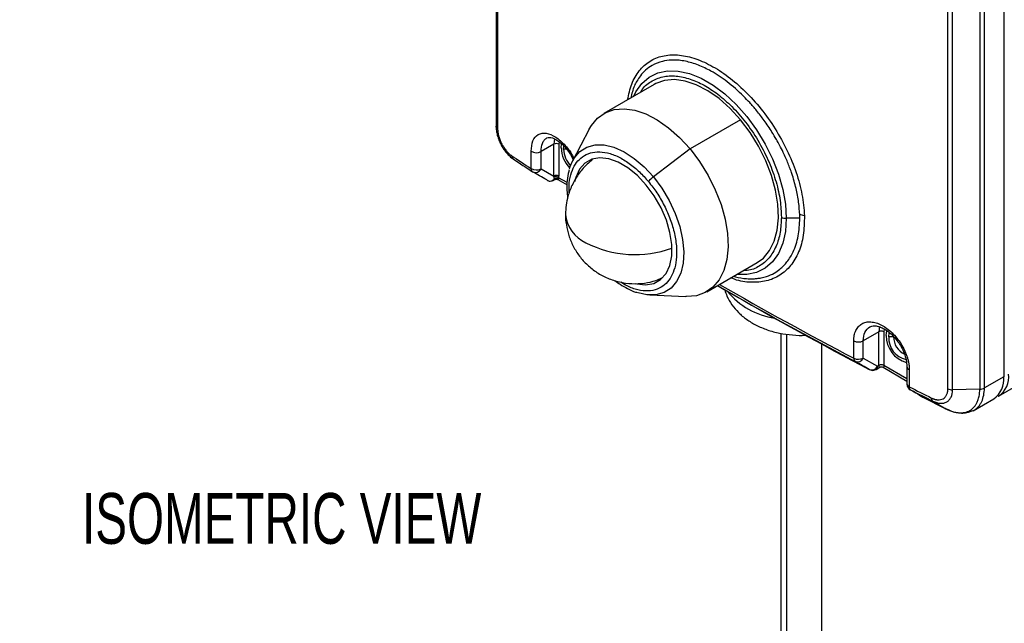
# Model space of a CAD drawing. Header units: millimetres. Extents: x 19 to 819, y 19 to 629.
# Tile 24 of 32: x 596 to 719, y 460 to 535. Entities that reach past the tile are written whole.
import ezdxf

# ---------------------------------------------------------------- set-up
doc = ezdxf.new("R2010")
doc.units = ezdxf.units.MM
doc.header["$LTSCALE"] = 3
doc.layers.add('TEXT', color=140, linetype='Continuous', lineweight=25)
doc.styles.add('SLDTEXTSTYLE0', font='TXT', dxfattribs={"width": 0.7})

msp = doc.modelspace()

# ---------------------------------------------------------------- linework, layer by layer
for p, q in [((655.445, 589.024), (655.445, 521.827)), ((655.651, 588.7), (655.651, 521.507)), ((718.852, 557.737), (718.852, 490.547)), ((711.876, 489.049), (711.876, 556.242)), ((712.467, 488.932), (712.467, 556.122)), ((715.866, 556.199), (715.866, 489.009)), ((716.439, 489.154), (716.439, 556.344)), ((675.21, 527.086), (668.907, 523.447)), ((685.987, 522.66), (679.684, 519.021)), ((667.084, 521.484), (665.01, 517.505)), ((662.742, 520.304), (662.667, 519.623)), ((662.667, 519.623), (661.075, 518.704)), ((662.667, 515.628), (662.667, 519.623)), ((663.329, 519.928), (663.273, 519.623)), ((663.273, 519.623), (663.273, 515.628)), ((663.577, 519.168), (663.632, 519.652)), ((663.88, 518.993), (663.924, 519.389)), ((664.238, 518.993), (663.88, 518.993)), ((679.684, 519.021), (675.095, 515.534)), ((659.824, 516.567), (659.824, 518.727)), ((661.075, 516.544), (661.075, 518.704)), ((667.47, 517.747), (667.285, 517.568)), ((661.075, 516.544), (662.667, 515.628)), ((664.324, 514.817), (663.265, 515.429)), ((662.491, 515.032), (662.762, 515.188)), ((663.176, 515.19), (664.316, 514.532)), ((693.385, 510.353), (691.691, 510.353)), ((681.763, 501.177), (688.066, 504.816)), ((718.215, 488.15), (747.671, 505.155)), ((685.895, 503.314), (685.517, 503.345)), ((683.1, 501.949), (684.554, 501.109)), ((674.669, 500.774), (679.151, 500.58)), ((703.339, 496.813), (703.276, 496.18)), ((691.007, 495.983), (691.007, 335.271)), ((691.76, 334.221), (691.76, 495.877)), ((703.276, 496.18), (701.314, 495.048)), ((703.276, 491.981), (703.276, 496.18)), ((703.943, 496.516), (703.882, 496.18)), ((703.882, 496.18), (703.882, 491.981)), ((704.185, 495.726), (704.265, 496.298)), ((704.488, 495.551), (704.568, 496.067)), ((696.149, 335.271), (696.149, 494.622)), ((700.131, 492.872), (700.131, 495.032)), ((701.314, 492.888), (701.314, 495.048)), ((705.094, 495.551), (704.488, 495.551)), ((701.314, 492.888), (703.082, 491.869)), ((703.276, 491.981), (703.082, 491.869)), ((706.765, 490.316), (703.882, 491.981)), ((702.905, 491.477), (703.364, 491.742)), ((703.793, 491.742), (706.765, 490.026)), ((706.765, 491.832), (706.765, 489.672)), ((707.057, 491.46), (707.057, 489.3)), ((718.852, 490.547), (716.439, 489.154)), ((715.866, 489.009), (712.467, 488.932)), ((710, 487.518), (711.634, 486.57)), ((715.047, 486.321), (717.609, 487.8)), ((718.215, 488.15), (718.145, 488.111))]:
    msp.add_line(p, q)
at = {"flags": 128}
for points in [[(672.661, 525.615), (672.919, 526.137), (673.656, 527.187), (674.577, 527.989), (675.659, 528.523), (676.878, 528.779), (678.208, 528.751), (679.618, 528.439), (681.078, 527.851), (682.554, 526.999), (684.013, 525.902), (685.423, 524.586), (686.753, 523.079), (687.973, 521.415), (689.054, 519.631), (689.975, 517.767), (690.713, 515.865), (691.252, 513.967), (691.58, 512.116), (691.691, 510.353)], [(685.987, 522.66), (684.685, 524.084), (683.307, 525.307), (681.889, 526.301), (680.464, 527.039), (679.068, 527.505), (677.735, 527.686), (676.499, 527.578), (675.389, 527.184), (675.21, 527.086)], [(667.084, 521.484), (667.351, 521.943), (668.13, 522.874), (669.086, 523.545), (670.196, 523.939), (671.432, 524.047), (672.765, 523.866), (674.16, 523.401), (675.585, 522.662), (677.004, 521.669), (678.381, 520.445), (679.684, 519.021)], [(688.066, 504.816), (688.843, 505.389), (689.622, 506.32), (690.204, 507.488), (690.575, 508.865), (690.726, 510.415), (690.653, 512.103), (690.359, 513.885), (689.849, 515.717), (689.138, 517.556), (688.241, 519.355), (687.182, 521.07), (685.987, 522.66)], [(665.01, 517.505), (665.224, 517.873), (665.926, 518.688), (666.8, 519.245), (667.821, 519.525), (668.957, 519.521), (670.173, 519.233), (671.434, 518.669), (672.7, 517.847), (673.933, 516.791), (675.095, 515.534)], [(679.684, 519.021), (680.879, 517.432), (681.938, 515.716), (682.834, 513.917), (683.546, 512.079), (684.055, 510.246), (684.35, 508.464), (684.423, 506.777), (684.272, 505.226), (683.9, 503.849), (683.318, 502.681), (682.54, 501.75), (681.584, 501.08), (680.474, 500.685), (679.237, 500.577), (679.151, 500.58)], [(674.217, 514.507), (673.106, 515.692), (671.925, 516.656), (670.719, 517.363), (669.535, 517.786), (668.417, 517.909), (667.409, 517.726), (666.55, 517.245), (665.872, 516.485), (665.401, 515.474), (665.253, 514.903)], [(664.608, 516.478), (664.717, 516.824), (665.01, 517.505)], [(675.095, 515.534), (676.152, 514.114), (677.071, 512.574), (677.824, 510.96), (678.388, 509.323), (678.747, 507.711), (678.889, 506.173), (678.81, 504.757), (678.512, 503.505), (678.004, 502.456), (677.303, 501.64), (676.429, 501.084), (675.408, 500.804), (674.669, 500.774)], [(672.81, 502.202), (673.013, 502.15), (674.131, 502.027), (675.139, 502.21), (675.998, 502.691), (676.676, 503.451), (677.146, 504.462), (677.391, 505.684), (677.401, 507.071), (677.175, 508.57), (676.722, 510.122), (676.06, 511.668), (675.214, 513.149), (674.217, 514.507)], [(691.691, 510.353), (691.58, 508.717), (691.252, 507.245), (690.713, 505.97), (689.975, 504.92), (689.054, 504.118), (687.973, 503.584), (686.753, 503.328), (685.895, 503.314)], [(674.669, 500.774), (674.272, 500.808), (673.204, 501.047)], [(707.057, 489.3), (707.404, 489.125), (707.751, 488.95), (708.097, 488.775), (708.445, 488.6), (708.792, 488.426), (709.14, 488.252), (709.488, 488.078), (709.836, 487.904)], [(707.223, 488.914), (707.569, 488.739), (707.916, 488.564), (708.262, 488.39), (708.61, 488.215), (708.957, 488.04), (709.304, 487.866), (709.652, 487.692), (710, 487.518)]]:
    msp.add_lwpolyline(points, dxfattribs=at)
for centre, radius, start, end in [((662.97, 519.038), 0.659, 62.60967, 117.39033), ((667.611, 519.381), 4.04, 183.02669, 222.92931), ((667.219, 519.162), 3.344, 182.90054, 222.34262), ((660.471, 519.858), 1.303, 240.23402, 297.60252), ((660.262, 516.53), 0.439, 175.11455, 235.47997), ((660.471, 517.698), 1.303, 240.23402, 297.60252), ((660.363, 516.866), 0.781, 243.36049, 335.61418), ((662.97, 515.043), 0.659, 62.60967, 117.39033), ((662.931, 514.909), 0.618, 57.29821, 112.83325), ((676.709, 513.312), 2.746, 125.99689, 143.76367), ((668.381, 511.214), 4.265, 184.92395, 246.31186), ((691.666, 511.589), 1.237, 241.95976, 271.1441), ((693.429, 509.51), 1.273, 65.12035, 92.30218), ((672.841, 519.41), 13.585, 242.97165, 289.71373), ((932.19, 934.263), 498.94, 240.05028, 242.3049), ((932.273, 935.123), 499.476, 240.10805, 242.30457), ((691.632, 507.178), 9.401, 219.30838, 261.42958), ((932.216, 930.177), 495.415, 240.00601, 242.31852), ((703.579, 495.595), 0.659, 62.60967, 117.39033), ((707.64, 495.66), 3.456, 178.91206, 254.22936), ((700.706, 496.227), 1.326, 244.28937, 297.27273), ((707.232, 495.409), 2.748, 177.03868, 258.04551), ((707.583, 495.595), 2.489, 181.02302, 243.15368), ((700.556, 492.827), 0.427, 173.87069, 233.22074), ((700.706, 494.067), 1.326, 244.28937, 297.27273), ((700.592, 493.226), 0.797, 248.49781, 334.93337), ((703.579, 491.396), 0.659, 62.60967, 117.39033), ((702.36, 492.207), 0.797, 248.5083, 334.93226), ((702.662, 491.823), 0.423, 304.99701, 6.30034), ((707.197, 491.87), 0.433, 184.6302, 251.18669), ((716.604, 490.534), 2.877, 304.05635, 7.25583), ((718.799, 490.665), 0.129, 294.37466, 354.3052), ((707.21, 489.721), 0.447, 186.20636, 250.04385), ((715.912, 490.223), 2.958, 305.01333, 6.29885), ((707.481, 489.253), 0.426, 173.68254, 232.74906)]:
    msp.add_arc(centre, radius, start, end)
for points, knots in [([(671.885, 525.167), (672.032, 525.842), (672.333, 527.235), (673.289, 528.849), (674.588, 530.047), (676.207, 530.718), (678.071, 530.853), (680.117, 530.448), (682.271, 529.524), (684.449, 528.117), (686.578, 526.275), (688.57, 524.069), (690.351, 521.572), (691.848, 518.876), (692.985, 516.086), (693.754, 513.287), (693.895, 511.541), (693.965, 510.665)], [0, 0, 0, 0, 0.0627408, 0.1294462, 0.1965492, 0.2632936, 0.3303003, 0.3972411, 0.4640606, 0.5311486, 0.5978769, 0.6649914, 0.7318063, 0.7987959, 0.8658446, 0.9327529, 1, 1, 1, 1]), ([(693.378, 510.782), (693.345, 511.307), (693.278, 512.38), (692.943, 514.117), (692.542, 515.524), (692.176, 516.558), (691.927, 517.204), (691.641, 517.883), (691.291, 518.647), (690.896, 519.43), (690.428, 520.283), (689.8, 521.334), (688.983, 522.545), (688.043, 523.767), (687.175, 524.768), (685.963, 526.034), (684.347, 527.453), (682.701, 528.538), (681.503, 529.158), (680.706, 529.503), (679.902, 529.782), (679.097, 529.986), (678.241, 530.117), (677.261, 530.15), (676.114, 529.991), (675.022, 529.556), (674.129, 528.908), (673.498, 528.227), (673.052, 527.554), (672.592, 526.684), (672.401, 525.914), (672.271, 525.39)], [0, 0, 0, 0, 0.043198, 0.0884022, 0.1355864, 0.1511361, 0.1676236, 0.1850464, 0.2034018, 0.2267451, 0.2463034, 0.2710995, 0.3117924, 0.3479015, 0.3794501, 0.4064577, 0.4755799, 0.541533, 0.5673163, 0.5937206, 0.6207512, 0.6484139, 0.676715, 0.7115745, 0.7565948, 0.8118318, 0.8547733, 0.891645, 0.9224114, 0.9470444, 1, 1, 1, 1]), ([(673.497, 526.097), (673.572, 526.23), (673.936, 526.868), (674.928, 527.583), (676.417, 528.153), (678.116, 528.182), (679.875, 527.752), (681.638, 526.92), (683.401, 525.716), (685.162, 524.115), (686.855, 522.125), (688.365, 519.836), (689.594, 517.382), (690.465, 514.924), (690.991, 512.588), (691.054, 511.181), (691.084, 510.498)], [0, 0, 0, 0, 0.02067699, 0.09953337, 0.17838974, 0.25560745, 0.32974304, 0.39968891, 0.46963478, 0.54377037, 0.62098808, 0.69984446, 0.77870083, 0.85591854, 0.93005413, 1, 1, 1, 1]), ([(655.651, 521.507), (655.583, 521.553), (655.528, 521.608), (655.457, 521.727), (655.441, 521.79), (655.446, 521.85)], [0, 0, 0, 0, 0.5, 0.5, 1, 1, 1, 1]), ([(655.446, 521.85), (655.445, 521.672), (655.46, 521.489), (655.515, 521.113), (655.557, 520.917), (655.665, 520.526), (655.73, 520.33), (655.885, 519.939), (655.976, 519.742), (656.175, 519.364), (656.283, 519.184), (656.517, 518.836), (656.641, 518.672), (656.898, 518.37), (657.033, 518.229), (657.241, 518.039), (657.311, 517.98), (657.417, 517.897), (657.452, 517.871), (657.506, 517.832), (657.524, 517.82), (657.559, 517.795), (657.578, 517.782), (657.595, 517.772)], [0, 0, 0, 0, 0.125, 0.125, 0.25, 0.25, 0.375, 0.375, 0.5, 0.5, 0.625, 0.625, 0.75, 0.75, 0.875, 0.875, 0.9375, 0.9375, 0.96875, 0.96875, 0.984375, 0.984375, 1, 1, 1, 1]), ([(655.651, 521.507), (655.651, 521.467), (655.652, 521.385), (655.66, 521.259), (655.674, 521.129), (655.694, 520.997), (655.719, 520.862), (655.75, 520.724), (655.815, 520.469), (655.94, 520.096), (656.16, 519.62), (656.426, 519.172), (656.681, 518.836), (656.897, 518.597), (657.064, 518.434), (657.233, 518.29), (657.347, 518.211), (657.405, 518.172)], [0, 0, 0, 0, 0.0355062, 0.0708879, 0.1062684, 0.1417711, 0.1775181, 0.213629, 0.2502198, 0.375631, 0.4998703, 0.6239158, 0.7493246, 0.8126501, 0.875129, 0.9373729, 1, 1, 1, 1]), ([(659.824, 518.727), (659.871, 519.192), (659.963, 520.122), (660.674, 520.913), (661.687, 521.088), (662.907, 520.599), (664.09, 519.516), (664.899, 518.484), (665.144, 517.869), (665.168, 517.809)], [0, 0, 0, 0, 0.1638132, 0.3274882, 0.491101, 0.6547147, 0.8183881, 0.9821865, 1, 1, 1, 1]), ([(661.075, 518.704), (661.108, 519.068), (661.159, 519.627), (661.461, 520.146), (661.682, 520.311), (661.795, 520.395)], [0, 0, 0, 0, 0.4796294, 0.7351436, 1, 1, 1, 1]), ([(661.795, 520.395), (661.985, 520.448), (662.233, 520.518), (662.839, 520.263), (663.355, 519.942), (664.033, 519.327), (664.667, 518.511), (664.99, 517.895), (665.102, 517.681)], [0, 0, 0, 0, 0.3104765, 0.40536, 0.5199168, 0.6813757, 0.8896448, 1, 1, 1, 1]), ([(664.569, 513.543), (664.563, 513.961), (664.549, 514.887), (664.834, 516.088), (665.328, 517.14), (666.032, 517.944), (666.948, 518.488), (668.074, 518.716), (669.357, 518.584), (670.721, 518.09), (672.078, 517.27), (673.359, 516.217), (674.123, 515.354), (674.494, 514.936)], [0, 0, 0, 0, 0.0758211, 0.167862, 0.2547013, 0.3415405, 0.4335814, 0.5294488, 0.6273506, 0.7252525, 0.8211199, 0.9131607, 1, 1, 1, 1]), ([(667.507, 517.688), (667.272, 517.501), (666.801, 517.125), (666.027, 516.302), (665.577, 515.61), (665.292, 515.171)], [0, 0, 0, 0, 0.2668237, 0.5355841, 1, 1, 1, 1]), ([(662.747, 515.267), (662.74, 515.283), (662.726, 515.315), (662.711, 515.367), (662.699, 515.42), (662.694, 515.459), (662.691, 515.478)], [0, 0, 0, 0, 0.2633697, 0.5173669, 0.7626895, 1, 1, 1, 1]), ([(662.693, 515.216), (662.698, 515.223), (662.704, 515.231), (662.711, 515.238), (662.717, 515.244), (662.723, 515.25), (662.73, 515.255), (662.735, 515.26), (662.741, 515.263), (662.747, 515.267)], [0, 0, 0, 0, 0.000036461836, 0.000036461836, 0.000036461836, 0.000067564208, 0.000067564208, 0.000067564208, 0.000091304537, 0.000091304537, 0.000091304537, 0.000091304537]), ([(663.256, 515.24), (663.241, 515.251), (663.212, 515.27), (663.165, 515.292), (663.122, 515.307), (663.084, 515.316), (663.052, 515.321), (663.028, 515.324), (662.985, 515.327), (662.918, 515.325), (662.828, 515.305), (662.774, 515.279), (662.747, 515.267)], [0, 0, 0, 0, 0.1083322, 0.2068159, 0.293495, 0.3669707, 0.4263411, 0.4710892, 0.5009593, 0.6653795, 0.8332606, 1, 1, 1, 1]), ([(662.767, 515.193), (662.798, 515.207), (662.863, 515.236), (662.969, 515.248), (663.076, 515.237), (663.14, 515.208), (663.172, 515.194)], [0, 0, 0, 0, 0.2462149, 0.5000504, 0.7538611, 1, 1, 1, 1]), ([(663.265, 515.429), (663.263, 515.412), (663.258, 515.375), (663.253, 515.327), (663.252, 515.28), (663.255, 515.254), (663.256, 515.24)], [0, 0, 0, 0, 0.2314522, 0.499848, 0.7496674, 1, 1, 1, 1]), ([(664.587, 516.39), (664.566, 516.334), (664.421, 515.934), (664.317, 515.082), (664.262, 513.964), (664.349, 513.205), (664.387, 512.879)], [0, 0, 0, 0, 0.056689, 0.4030414, 0.7434678, 1, 1, 1, 1]), ([(661.783, 515.15), (661.814, 515.132), (661.882, 515.091), (662.006, 515.032), (662.123, 514.989), (662.201, 514.968), (662.224, 514.962)], [0, 0, 0, 0, 0.2224722, 0.4986184, 0.853337, 1, 1, 1, 1]), ([(662.693, 515.216), (662.632, 515.135), (662.56, 515.07), (662.4, 514.982), (662.313, 514.959), (662.224, 514.962)], [0, 0, 0, 0, 0.5, 0.5, 1, 1, 1, 1]), ([(662.77, 515.205), (662.759, 515.193), (662.729, 515.161), (662.707, 515.195), (662.693, 515.216)], [0, 0, 0, 0, 0.3828166, 1, 1, 1, 1]), ([(663.256, 515.24), (663.243, 515.21), (663.222, 515.162), (663.193, 515.189), (663.182, 515.199)], [0, 0, 0, 0, 0.6230634, 1, 1, 1, 1]), ([(665.292, 515.171), (665.049, 514.698), (664.706, 514.028), (664.38, 512.955), (664.177, 511.997), (664.148, 511.241), (664.134, 510.855)], [0, 0, 0, 0, 0.3521505, 0.4980157, 0.7437277, 1, 1, 1, 1]), ([(674.494, 514.936), (674.844, 514.484), (675.566, 513.555), (676.488, 511.95), (677.251, 510.213), (677.777, 508.427), (678.03, 506.706), (678.002, 505.154), (677.719, 503.846), (677.219, 502.796), (676.517, 501.991), (675.6, 501.448), (674.474, 501.217), (673.191, 501.361), (672.015, 501.75), (671.29, 502.213), (671.027, 502.38)], [0, 0, 0, 0, 0.0683047, 0.14070082, 0.21610673, 0.29311287, 0.370119, 0.44552492, 0.51792104, 0.58622574, 0.65453043, 0.72692655, 0.80233247, 0.8793386, 0.95634474, 1, 1, 1, 1]), ([(664.134, 510.855), (664.133, 510.845), (664.103, 510.404), (664.216, 509.501), (664.512, 508.167), (665.064, 506.849), (665.842, 505.606), (666.84, 504.493), (668.032, 503.556), (669.385, 502.833), (670.861, 502.356), (672.421, 502.143), (673.955, 502.227), (675.227, 502.488), (675.921, 502.794), (676.175, 502.906)], [0, 0, 0, 0, 0.0017406, 0.0776914, 0.1580467, 0.2415466, 0.3272238, 0.4144374, 0.5028049, 0.5921429, 0.6824402, 0.7738801, 0.8669522, 0.9514266, 1, 1, 1, 1]), ([(693.965, 510.665), (693.948, 509.835), (693.914, 508.18), (693.298, 506.082), (692.301, 504.377), (690.925, 503.151), (689.242, 502.431), (687.316, 502.3), (685.795, 502.481), (684.932, 502.859), (684.787, 502.923)], [0, 0, 0, 0, 0.1394349, 0.2778844, 0.4169792, 0.5557893, 0.6944623, 0.8336084, 0.9720164, 1, 1, 1, 1]), ([(685.145, 503.13), (685.211, 503.107), (685.75, 502.921), (686.42, 502.841), (687.165, 502.795), (687.62, 502.8), (688.092, 502.837), (688.639, 502.923), (689.361, 503.114), (690.155, 503.466), (690.858, 503.948), (691.381, 504.427), (691.816, 504.927), (692.209, 505.496), (692.748, 506.509), (693.266, 508.051), (693.346, 509.599), (693.385, 510.353)], [0, 0, 0, 0, 0.0143456, 0.1167963, 0.1504698, 0.1862856, 0.2242493, 0.2643667, 0.3220357, 0.4111108, 0.4856549, 0.5394211, 0.5898583, 0.6497193, 0.7057238, 0.8567082, 1, 1, 1, 1]), ([(691.084, 510.498), (691.054, 509.85), (690.991, 508.516), (690.465, 506.788), (689.596, 505.328), (688.356, 504.324), (687.241, 503.822), (686.506, 503.826), (686.353, 503.827)], [0, 0, 0, 0, 0.1749777, 0.3604365, 0.5536055, 0.7508738, 0.9481422, 1, 1, 1, 1]), ([(670.301, 502.585), (670.513, 502.423), (671.034, 502.028), (671.892, 501.549), (672.616, 501.205), (673.017, 501.099), (673.098, 501.078)], [0, 0, 0, 0, 0.2329537, 0.5705933, 0.9138361, 1, 1, 1, 1]), ([(684.024, 501.415), (684.105, 501.152), (684.308, 500.491), (684.889, 499.534), (685.708, 498.557), (686.729, 497.7), (687.937, 496.969), (689.323, 496.386), (690.851, 495.968), (692.461, 495.757), (693.617, 495.691), (694.21, 495.752), (694.263, 495.758)], [0, 0, 0, 0, 0.06779128, 0.17023138, 0.274621, 0.38324146, 0.49765965, 0.61765652, 0.74088624, 0.86443053, 0.98796963, 1, 1, 1, 1]), ([(700.131, 495.032), (700.132, 495.081), (700.133, 495.18), (700.141, 495.324), (700.154, 495.464), (700.172, 495.602), (700.208, 495.803), (700.274, 496.057), (700.388, 496.348), (700.533, 496.608), (700.764, 496.911), (701.124, 497.203), (701.649, 497.402), (702.249, 497.441), (702.9, 497.319), (703.579, 497.041), (704.257, 496.619), (704.912, 496.068), (705.516, 495.409), (706.048, 494.666), (706.412, 494.001), (706.648, 493.457), (706.795, 493.046), (706.911, 492.638), (706.986, 492.279), (707.029, 491.972), (707.053, 491.712), (707.056, 491.544), (707.057, 491.46)], [0, 0, 0, 0, 0.0125158, 0.025005, 0.0374869, 0.0499812, 0.0625071, 0.0938219, 0.1251704, 0.156322, 0.1875082, 0.250131, 0.3124429, 0.3749635, 0.4374769, 0.4997956, 0.5624165, 0.6246753, 0.687271, 0.7496524, 0.8120901, 0.8434042, 0.8747359, 0.9058966, 0.9370795, 0.9580631, 0.9790059, 1, 1, 1, 1]), ([(701.314, 495.048), (701.352, 495.431), (701.428, 496.208), (701.902, 496.602), (702.142, 496.802)], [0, 0, 0, 0, 0.4935293, 1, 1, 1, 1]), ([(702.142, 496.802), (702.311, 496.864), (702.602, 496.973), (703.101, 496.891), (703.571, 496.727), (704.13, 496.433), (704.863, 495.875), (705.553, 495.101), (706.085, 494.267), (706.445, 493.504), (706.711, 492.658), (706.747, 492.115), (706.765, 491.832)], [0, 0, 0, 0, 0.1355046, 0.234155, 0.2962423, 0.3703955, 0.4778926, 0.6186634, 0.7019092, 0.7928933, 0.8922645, 1, 1, 1, 1]), ([(703.364, 491.742), (703.364, 491.742), (703.349, 491.722), (703.326, 491.736), (703.297, 491.773), (703.279, 491.854), (703.277, 491.94), (703.276, 491.981)], [0, 0, 0, 0, 0.0001024, 0.3106263, 0.5729582, 0.7952652, 1, 1, 1, 1]), ([(703.882, 491.981), (703.88, 491.94), (703.878, 491.854), (703.86, 491.773), (703.831, 491.736), (703.808, 491.722), (703.793, 491.742), (703.793, 491.742)], [0, 0, 0, 0, 0.2047147, 0.4270259, 0.6893137, 0.9998617, 1, 1, 1, 1]), ([(702.081, 491.468), (702.163, 491.431), (702.339, 491.351), (702.638, 491.356), (702.817, 491.439), (702.904, 491.478)], [0, 0, 0, 0, 0.3127552, 0.6683263, 1, 1, 1, 1]), ([(703.364, 491.742), (703.398, 491.758), (703.465, 491.791), (703.579, 491.804), (703.692, 491.791), (703.76, 491.758), (703.793, 491.742)], [0, 0, 0, 0, 0.2456675, 0.5, 0.7543325, 1, 1, 1, 1]), ([(706.768, 489.672), (706.767, 489.661), (706.761, 489.565), (706.806, 489.374), (706.942, 489.13), (707.105, 488.961), (707.226, 488.921), (707.251, 488.912)], [0, 0, 0, 0, 0.0360235, 0.3030195, 0.5982945, 0.9182654, 1, 1, 1, 1]), ([(709.836, 487.904), (709.874, 487.885), (709.949, 487.848), (710.062, 487.802), (710.173, 487.762), (710.284, 487.73), (710.394, 487.705), (710.503, 487.687), (710.699, 487.668), (710.971, 487.684), (711.282, 487.798), (711.538, 487.999), (711.697, 488.235), (711.789, 488.457), (711.839, 488.64), (711.871, 488.837), (711.875, 488.978), (711.876, 489.049)], [0, 0, 0, 0, 0.0357054, 0.0712329, 0.1066965, 0.1422109, 0.1778902, 0.2138471, 0.2501915, 0.3758381, 0.499892, 0.624128, 0.7493233, 0.8118528, 0.8742581, 0.9374253, 1, 1, 1, 1]), ([(710, 487.518), (710.019, 487.509), (710.041, 487.498), (710.082, 487.478), (710.143, 487.45), (710.203, 487.424), (710.324, 487.377), (710.403, 487.35), (710.639, 487.282), (710.794, 487.255), (711.09, 487.239), (711.231, 487.248), (711.499, 487.305), (711.626, 487.352), (711.855, 487.483), (711.957, 487.565), (712.137, 487.763), (712.214, 487.879), (712.4, 488.263), (712.468, 488.578), (712.467, 488.932)], [0, 0, 0, 0, 0.015625, 0.015625, 0.03125, 0.0625, 0.0625, 0.125, 0.125, 0.25, 0.25, 0.375, 0.375, 0.5, 0.5, 0.625, 0.625, 0.75, 0.75, 1, 1, 1, 1]), ([(711.634, 486.57), (711.687, 486.542), (711.805, 486.48), (711.998, 486.39), (712.222, 486.298), (712.548, 486.186), (712.899, 486.102), (713.281, 486.056), (713.628, 486.052), (714.103, 486.113), (714.645, 486.317), (715.091, 486.683), (715.376, 487.059), (715.532, 487.344), (715.676, 487.691), (715.776, 488.049), (715.836, 488.442), (715.861, 488.736), (715.865, 488.924), (715.866, 489.009)], [0, 0, 0, 0, 0.0242581, 0.0533586, 0.0873028, 0.1260993, 0.2026342, 0.2505635, 0.3095581, 0.3758077, 0.5006032, 0.6250343, 0.6899255, 0.7499201, 0.7899708, 0.8744695, 0.9231019, 0.9649487, 1, 1, 1, 1]), ([(715.153, 486.382), (715.357, 486.5), (715.54, 486.65), (715.778, 486.92), (715.852, 487.017), (715.988, 487.227), (716.05, 487.34), (716.216, 487.697), (716.298, 487.957), (716.409, 488.523), (716.438, 488.832), (716.439, 489.154)], [0, 0, 0, 0, 0.25, 0.25, 0.375, 0.375, 0.5, 0.5, 0.75, 0.75, 1, 1, 1, 1]), ([(708.99, 487.92), (709.786, 487.503), (710.663, 487.044), (711.568, 486.604), (711.651, 486.563)], [0, 0, 0, 0, 0.9087063, 1, 1, 1, 1]), ([(709.836, 487.904), (709.836, 487.814), (709.85, 487.731), (709.907, 487.598), (709.95, 487.548), (710, 487.518)], [0, 0, 0, 0, 0.5, 0.5, 1, 1, 1, 1]), ([(711.726, 486.537), (712.084, 486.366), (712.586, 486.127), (713.075, 486.084), (713.216, 486.072)], [0, 0, 0, 0, 0.7113984, 1, 1, 1, 1]), ([(713.216, 486.072), (713.388, 486.043), (714.084, 485.926), (714.695, 486.187), (715.154, 486.383)], [0, 0, 0, 0, 0.2476776, 1, 1, 1, 1])]:
    msp.add_open_spline(points, degree=3, knots=knots)
for points in [[(657.405, 518.172), (658.208, 517.635), (659.014, 517.101), (659.824, 516.567)], [(657.405, 518.172), (657.405, 517.986), (657.473, 517.842), (657.595, 517.772)], [(657.595, 517.772), (658.397, 517.235), (659.204, 516.701), (660.013, 516.168)], [(661.783, 515.15), (661.193, 515.49), (660.603, 515.829), (660.013, 516.168)], [(662.691, 515.478), (662.686, 515.528), (662.678, 515.578), (662.667, 515.628)], [(663.265, 515.429), (663.271, 515.493), (663.273, 515.559), (663.273, 515.628)], [(693.385, 510.353), (693.385, 510.495), (693.382, 510.638), (693.378, 510.782)], [(702.068, 491.466), (701.479, 491.805), (700.89, 492.145), (700.3, 492.484)], [(707.223, 488.914), (707.813, 488.575), (708.403, 488.236), (708.993, 487.897)], [(711.876, 489.049), (712.038, 488.969), (712.254, 488.927), (712.467, 488.932)], [(715.866, 489.009), (716.079, 489.014), (716.288, 489.067), (716.439, 489.154)], [(708.993, 487.897), (709.871, 487.452), (710.751, 487.01), (711.634, 486.57)]]:
    msp.add_open_spline(points, degree=3)

# ---------------------------------------------------------------- texts
at = {"layer": 'TEXT', "insert": (628.678, 476.035), "char_height": 6.35, "attachment_point": 2, "style": 'SLDTEXTSTYLE0'}
msp.add_mtext('ISOMETRIC VIEW', dxfattribs=at)

doc.saveas('drawing.dxf')
